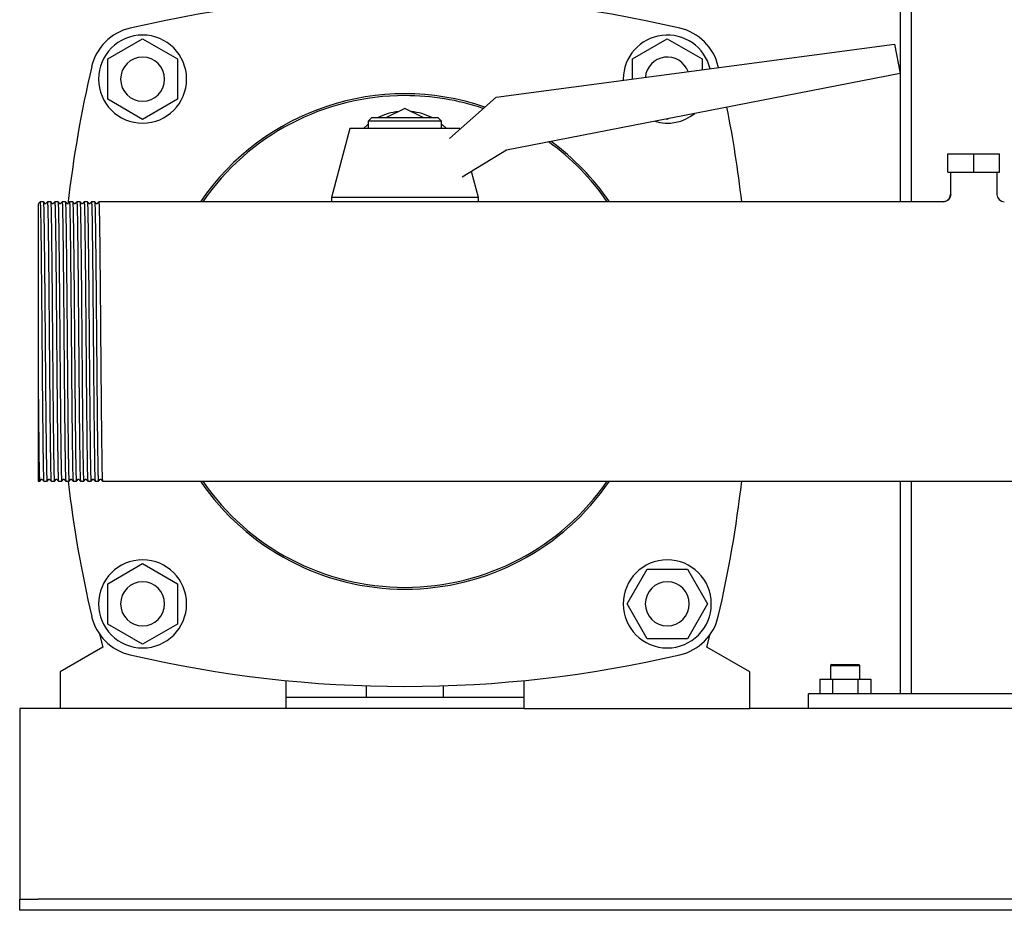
# Model space of a CAD drawing. Header units: millimetres. Extents: x 11 to 1860, y 10 to 995.
# Tile 3 of 7: x 1270 to 1538, y 10 to 253. Entities that reach past the tile are written whole.
import ezdxf

# ---------------------------------------------------------------- set-up
doc = ezdxf.new("R2010")
doc.units = ezdxf.units.MM

msp = doc.modelspace()

# ---------------------------------------------------------------- linework, layer by layer
at = {"color": 7, "linetype": 'Continuous', "lineweight": 25}
for p, q in [((1509.86, 463.19), (1509.86, 203.04)), ((1512.86, 463.19), (1512.86, 203.04)), ((1293.86, 241.92), (1303.36, 247.41)), ((1303.36, 247.41), (1312.86, 241.92)), ((1436.86, 241.92), (1446.36, 247.41)), ((1446.36, 247.41), (1455.86, 241.92)), ((1399.7, 231.53), (1508.3, 245.94)), ((1508.3, 245.94), (1509.86, 237.94)), ((1293.86, 230.95), (1293.86, 241.92)), ((1312.86, 241.92), (1312.86, 230.95)), ((1436.86, 236.46), (1436.86, 241.92)), ((1455.86, 241.92), (1455.86, 238.98)), ((1460.31, 239.57), (1460.24, 239.86)), ((1509.86, 237.94), (1402.51, 217.07)), ((1434.36, 236.44), (1434.36, 236.13)), ((1303.36, 225.47), (1293.86, 230.95)), ((1312.86, 230.95), (1303.36, 225.47)), ((1386.97, 220.29), (1399.7, 231.53)), ((1374.86, 228.44), (1369.86, 225.94)), ((1379.86, 225.94), (1374.86, 228.44)), ((1365.86, 225.94), (1364.86, 224.94)), ((1365.86, 225.94), (1374.86, 225.94)), ((1374.86, 225.94), (1383.86, 225.94)), ((1384.86, 224.94), (1383.86, 225.94)), ((1446.36, 225.47), (1446.2, 225.56)), ((1446.69, 225.66), (1446.36, 225.47)), ((1359.86, 222.94), (1354.86, 204.19)), ((1374.86, 222.94), (1359.86, 222.94)), ((1364.86, 224.94), (1364.86, 222.94)), ((1374.86, 224.94), (1364.86, 224.94)), ((1384.86, 224.94), (1374.86, 224.94)), ((1389.86, 222.94), (1374.86, 222.94)), ((1384.86, 222.94), (1384.86, 224.94)), ((1389.86, 222.94), (1389.86, 222.94)), ((1402.51, 217.07), (1390.46, 209.7)), ((1522.86, 211.04), (1522.86, 216.04)), ((1522.86, 216.04), (1529.86, 216.04)), ((1529.86, 211.04), (1529.86, 216.04)), ((1529.86, 216.04), (1536.86, 216.04)), ((1536.86, 211.04), (1536.86, 216.04)), ((1394.86, 204.19), (1392.98, 211.24)), ((1522.86, 211.04), (1529.86, 211.04)), ((1523.51, 211.04), (1523.51, 205.04)), ((1529.86, 211.04), (1536.86, 211.04)), ((1536.21, 211.04), (1536.21, 205.04)), ((1354.86, 204.19), (1354.86, 203.04)), ((1374.86, 204.19), (1354.86, 204.19)), ((1394.86, 204.19), (1374.86, 204.19)), ((1394.86, 203.04), (1394.86, 204.19)), ((1523.51, 205.04), (1523.63, 205.01)), ((1276.3, 203.04), (1275.42, 203.04)), ((1278.3, 203.04), (1277.42, 203.04)), ((1280.3, 203.04), (1279.42, 203.04)), ((1282.3, 203.04), (1281.42, 203.04)), ((1284.3, 203.04), (1283.42, 203.04)), ((1286.3, 203.04), (1285.42, 203.04)), ((1288.3, 203.04), (1287.42, 203.04)), ((1290.3, 203.04), (1289.42, 203.04)), ((1292.3, 203.04), (1291.42, 203.04)), ((1293.42, 203.04), (1292.3, 203.04)), ((1521.51, 203.04), (1293.42, 203.04)), ((1274.86, 157.99), (1274.86, 126.84)), ((1274.86, 126.84), (1275.3, 126.84)), ((1276.42, 126.84), (1277.3, 126.84)), ((1278.42, 126.84), (1279.3, 126.84)), ((1280.42, 126.84), (1281.3, 126.84)), ((1282.42, 126.84), (1283.3, 126.84)), ((1284.42, 126.84), (1285.3, 126.84)), ((1286.42, 126.84), (1287.3, 126.84)), ((1288.42, 126.84), (1289.3, 126.84)), ((1290.42, 126.84), (1291.3, 126.84)), ((1292.42, 126.84), (1767.3, 126.84)), ((1509.86, 126.84), (1509.86, 68.94)), ((1512.86, 126.84), (1512.86, 68.94)), ((1293.86, 98.92), (1303.36, 104.41)), ((1303.36, 104.41), (1312.86, 98.92)), ((1435.39, 93.44), (1440.88, 102.94)), ((1440.88, 102.94), (1451.84, 102.94)), ((1451.84, 102.94), (1457.33, 93.44)), ((1293.86, 87.95), (1293.86, 98.92)), ((1312.86, 98.92), (1312.86, 87.95)), ((1440.88, 83.94), (1435.39, 93.44)), ((1457.33, 93.44), (1451.84, 83.94)), ((1303.36, 82.47), (1293.86, 87.95)), ((1312.86, 87.95), (1303.36, 82.47)), ((1291.65, 85.15), (1292.54, 81.68)), ((1451.84, 83.94), (1440.88, 83.94)), ((1457.18, 81.68), (1458.07, 85.15)), ((1292.54, 81.68), (1280.86, 74.94)), ((1468.86, 74.94), (1457.18, 81.68)), ((1491.16, 76.94), (1490.86, 76.64)), ((1490.86, 76.64), (1490.86, 72.94)), ((1490.86, 76.64), (1492.86, 76.64)), ((1491.16, 76.94), (1493.01, 76.94)), ((1492.86, 76.64), (1498.86, 76.64)), ((1493.01, 76.94), (1498.56, 76.94)), ((1498.86, 76.64), (1498.56, 76.94)), ((1498.86, 72.94), (1498.86, 76.64)), ((1280.86, 74.94), (1280.86, 64.94)), ((1342.36, 72.54), (1342.36, 64.94)), ((1407.36, 64.94), (1407.36, 72.54)), ((1468.86, 64.94), (1468.86, 74.94)), ((1487.93, 72.94), (1487.93, 68.94)), ((1487.93, 72.94), (1491.4, 72.94)), ((1491.4, 72.94), (1491.4, 68.94)), ((1491.4, 72.94), (1498.32, 72.94)), ((1498.32, 72.94), (1498.32, 68.94)), ((1498.32, 72.94), (1501.79, 72.94)), ((1501.79, 72.94), (1501.79, 68.94)), ((1364.36, 67.94), (1364.36, 71.11)), ((1385.36, 67.94), (1385.36, 71.11)), ((1407.36, 67.94), (1342.36, 67.94)), ((1484.86, 64.94), (1484.86, 68.94)), ((1574.86, 68.94), (1484.86, 68.94)), ((1280.86, 64.94), (1269.86, 64.94)), ((1269.86, 64.94), (1269.86, 59.94)), ((1342.36, 64.94), (1280.86, 64.94)), ((1407.36, 64.94), (1342.36, 64.94)), ((1407.36, 64.94), (1468.86, 64.94)), ((1590.86, 64.94), (1468.86, 64.94)), ((1269.86, 59.94), (1269.86, 14.94)), ((1269.86, 14.94), (1269.86, 12.94)), ((1269.86, 9.94), (1269.86, 12.94)), ((1269.86, 12.94), (1274.86, 12.94)), ((1784.86, 12.94), (1274.86, 12.94)), ((1274.86, 9.94), (1269.86, 9.94)), ((1784.86, 9.94), (1274.86, 9.94))]:
    msp.add_line(p, q, dxfattribs=at)
at = {"color": 7, "linetype": 'Continuous', "lineweight": 25, "flags": 128}
for points in [[(1363.55, 222.94), (1364.65, 224.01), (1364.86, 224.19)], [(1384.86, 224.19), (1385.07, 224.01), (1386.17, 222.94)], [(1275.42, 203.04), (1275.22, 202.78), (1275.02, 202.51)], [(1276.7, 202.51), (1276.5, 202.78), (1276.3, 203.04)], [(1277.42, 203.04), (1277.22, 202.78), (1277.02, 202.51)], [(1278.7, 202.51), (1278.5, 202.78), (1278.3, 203.04)], [(1279.42, 203.04), (1279.22, 202.78), (1279.02, 202.51)], [(1280.7, 202.51), (1280.5, 202.78), (1280.3, 203.04)], [(1281.42, 203.04), (1281.22, 202.78), (1281.02, 202.51)], [(1282.7, 202.51), (1282.5, 202.78), (1282.3, 203.04)], [(1283.42, 203.04), (1283.22, 202.78), (1283.02, 202.51)], [(1284.7, 202.51), (1284.5, 202.78), (1284.3, 203.04)], [(1285.42, 203.04), (1285.22, 202.78), (1285.02, 202.51)], [(1286.7, 202.51), (1286.5, 202.78), (1286.3, 203.04)], [(1287.42, 203.04), (1287.22, 202.78), (1287.02, 202.51)], [(1288.7, 202.51), (1288.5, 202.78), (1288.3, 203.04)], [(1289.42, 203.04), (1289.22, 202.78), (1289.02, 202.51)], [(1290.7, 202.51), (1290.5, 202.78), (1290.3, 203.04)], [(1291.42, 203.04), (1291.22, 202.78), (1291.02, 202.51)], [(1275.3, 126.84), (1275.5, 127.1), (1275.7, 127.36)], [(1276.02, 127.36), (1276.22, 127.1), (1276.42, 126.84)], [(1277.3, 126.84), (1277.5, 127.1), (1277.7, 127.36)], [(1278.02, 127.36), (1278.22, 127.1), (1278.42, 126.84)], [(1279.3, 126.84), (1279.5, 127.1), (1279.7, 127.36)], [(1280.02, 127.36), (1280.22, 127.1), (1280.42, 126.84)], [(1281.3, 126.84), (1281.5, 127.1), (1281.7, 127.36)], [(1282.02, 127.36), (1282.22, 127.1), (1282.42, 126.84)], [(1283.3, 126.84), (1283.5, 127.1), (1283.7, 127.36)], [(1284.02, 127.36), (1284.22, 127.1), (1284.42, 126.84)], [(1285.3, 126.84), (1285.5, 127.1), (1285.7, 127.36)], [(1286.02, 127.36), (1286.22, 127.1), (1286.42, 126.84)], [(1287.3, 126.84), (1287.5, 127.1), (1287.7, 127.36)], [(1288.02, 127.36), (1288.22, 127.1), (1288.42, 126.84)], [(1289.3, 126.84), (1289.5, 127.1), (1289.7, 127.36)], [(1290.02, 127.36), (1290.22, 127.1), (1290.42, 126.84)], [(1291.3, 126.84), (1291.5, 127.1), (1291.7, 127.36)], [(1292.02, 127.36), (1292.22, 127.1), (1292.42, 126.84)]]:
    msp.add_lwpolyline(points, dxfattribs=at)
at = {"color": 7, "linetype": 'Continuous', "lineweight": 25}
for centre, radius, start, end in [((1374.86, -71.06), 330, 76.8767, 103.1233), ((1303.11, 236.69), 14, 103.1233, 166.8767), ((1446.61, 236.69), 14, 13.1233, 76.8767), ((1303.36, 236.44), 12, 90, 270), ((1303.36, 236.44), 12, 270, 90), ((1446.36, 236.44), 12, 13.6326, 180), ((1303.36, 236.44), 6, 0, 180), ((1446.36, 236.44), 6, 19.7768, 175.3392), ((1610.86, 164.94), 330, 166.8767, 173.4834), ((1303.36, 236.44), 6, 180, 0), ((1374.86, 164.94), 67.5, 71.1768, 145.6363), ((1374.86, 164.94), 67, 90, 145.3434), ((1374.86, 164.94), 67, 71.4212, 90), ((1138.86, 164.94), 330, 6.6298, 11.1508), ((1374.75, 211.67), 16, 95.7347, 116.8781), ((1374.97, 211.67), 16, 63.1219, 84.2653), ((1446.36, 236.44), 12, 253.4979, 308.5021), ((1374.86, 164.94), 67, 34.6566, 54.241), ((1374.86, 164.94), 67.5, 34.3637, 53.8431), ((1521.51, 205.04), 2, 269.9556, 359.9999), ((1538.21, 205.04), 2, 180, 269.9999), ((1610.86, 164.94), 330, 186.6298, 193.1233), ((1374.86, 164.94), 67.5, 214.3637, 325.6363), ((1374.86, 164.94), 67, 214.6566, 270), ((1374.86, 164.94), 67, 270, 325.3434), ((1138.86, 164.94), 330, 346.8767, 353.3702), ((1303.36, 93.44), 12, 90, 270), ((1303.36, 93.44), 12, 270, 90), ((1446.36, 93.44), 12, 90, 270), ((1446.36, 93.44), 12, 270, 90), ((1303.36, 93.44), 6, 0, 180), ((1446.36, 93.44), 6, 0, 180), ((1303.36, 93.44), 6, 180, 0), ((1446.36, 93.44), 6, 180, 0), ((1303.11, 93.19), 14, 193.1233, 256.8767), ((1446.61, 93.19), 14, 283.1233, 346.8767), ((1374.86, 400.94), 330, 256.8767, 283.1233)]:
    msp.add_arc(centre, radius, start, end, dxfattribs=at)
for points, knots in [([(1523.63, 205.01), (1523.6, 204.76), (1523.56, 204.37), (1523.31, 203.91), (1523.06, 203.59), (1522.75, 203.33), (1522.29, 203.08), (1521.91, 203.04), (1521.67, 203.01)], [0, 0, 0, 0, 0.2395651, 0.3684301, 0.4999999, 0.6315697, 0.7604348, 1, 1, 1, 1]), ([(1274.86, 202.41), (1274.86, 202.36), (1274.86, 202.26), (1274.86, 201.38), (1274.86, 200.02), (1274.86, 198.66), (1274.86, 197.98)], [0, 0, 0, 0, 0.233534, 0.489085, 0.743772, 1, 1, 1, 1]), ([(1275.42, 203.04), (1275.42, 203.02), (1275.43, 203.19), (1275.47, 202.66), (1275.52, 201.34), (1275.57, 199.02), (1275.62, 195.89), (1275.67, 192), (1275.72, 187.43), (1275.77, 182.3), (1275.82, 176.76), (1275.87, 170.94), (1275.9, 166.95), (1275.92, 164.94)], [0, 0, 0, 0, 0.006715, 0.105428, 0.205372, 0.305316, 0.404029, 0.502742, 0.602686, 0.70263, 0.801343, 0.900056, 1, 1, 1, 1]), ([(1276.3, 203.04), (1276.32, 203.04), (1276.34, 202.8), (1276.38, 201.83), (1276.41, 201.09), (1276.45, 199.17), (1276.47, 197.98), (1276.49, 196.26), (1276.5, 195.91), (1276.51, 195.18), (1276.51, 194.8), (1276.53, 193.62), (1276.54, 192.79), (1276.57, 190.14), (1276.59, 188.19), (1276.63, 184.01), (1276.66, 181.78), (1276.68, 178.92), (1276.69, 178.34), (1276.7, 177.18), (1276.7, 176.6), (1276.72, 174.83), (1276.73, 173.63), (1276.76, 169.97), (1276.78, 167.45), (1276.8, 164.94)], [0, 0, 0, 0, 0.125, 0.125, 0.25, 0.25, 0.375, 0.375, 0.40625, 0.40625, 0.4375, 0.4375, 0.5, 0.5, 0.625, 0.625, 0.75, 0.75, 0.78125, 0.78125, 0.8125, 0.8125, 0.875, 0.875, 1, 1, 1, 1]), ([(1277.02, 202.51), (1276.96, 202.48), (1276.86, 202.4), (1276.76, 202.48), (1276.7, 202.51)], [0, 0, 0, 0, 0.5, 1, 1, 1, 1]), ([(1277.42, 203.04), (1277.42, 203.02), (1277.43, 203.19), (1277.47, 202.66), (1277.52, 201.34), (1277.57, 199.02), (1277.62, 195.89), (1277.67, 192), (1277.72, 187.43), (1277.77, 182.3), (1277.82, 176.76), (1277.87, 170.94), (1277.9, 166.95), (1277.92, 164.94)], [0, 0, 0, 0, 0.0066852, 0.1054013, 0.2053481, 0.305295, 0.4040111, 0.5027272, 0.6026741, 0.7026209, 0.801337, 0.9000532, 1, 1, 1, 1]), ([(1278.3, 203.04), (1278.32, 203.04), (1278.34, 202.8), (1278.38, 201.83), (1278.41, 201.09), (1278.45, 199.17), (1278.47, 197.98), (1278.49, 196.26), (1278.5, 195.91), (1278.51, 195.18), (1278.51, 194.8), (1278.53, 193.62), (1278.54, 192.79), (1278.57, 190.14), (1278.59, 188.19), (1278.63, 184.01), (1278.66, 181.78), (1278.68, 178.92), (1278.69, 178.34), (1278.7, 177.18), (1278.7, 176.6), (1278.72, 174.83), (1278.73, 173.63), (1278.76, 169.97), (1278.78, 167.45), (1278.8, 164.94)], [0, 0, 0, 0, 0.125, 0.125, 0.25, 0.25, 0.375, 0.375, 0.40625, 0.40625, 0.4375, 0.4375, 0.5, 0.5, 0.625, 0.625, 0.75, 0.75, 0.78125, 0.78125, 0.8125, 0.8125, 0.875, 0.875, 1, 1, 1, 1]), ([(1279.02, 202.51), (1278.96, 202.48), (1278.86, 202.4), (1278.76, 202.48), (1278.7, 202.51)], [0, 0, 0, 0, 0.5, 1, 1, 1, 1]), ([(1279.42, 203.04), (1279.42, 203.02), (1279.43, 203.19), (1279.47, 202.66), (1279.52, 201.34), (1279.57, 199.02), (1279.62, 195.89), (1279.67, 192), (1279.72, 187.43), (1279.77, 182.3), (1279.82, 176.76), (1279.87, 170.94), (1279.9, 166.95), (1279.92, 164.94)], [0, 0, 0, 0, 0.006694, 0.10541, 0.205355, 0.305301, 0.404017, 0.502732, 0.602678, 0.702624, 0.801339, 0.900054, 1, 1, 1, 1]), ([(1280.3, 203.04), (1280.32, 203.04), (1280.34, 202.8), (1280.38, 201.83), (1280.41, 201.09), (1280.45, 199.17), (1280.47, 197.98), (1280.49, 196.26), (1280.5, 195.91), (1280.51, 195.18), (1280.51, 194.8), (1280.53, 193.62), (1280.54, 192.79), (1280.57, 190.14), (1280.59, 188.19), (1280.63, 184.01), (1280.66, 181.78), (1280.68, 178.92), (1280.69, 178.34), (1280.7, 177.18), (1280.7, 176.6), (1280.72, 174.83), (1280.73, 173.63), (1280.76, 169.97), (1280.78, 167.45), (1280.8, 164.94)], [0, 0, 0, 0, 0.125, 0.125, 0.25, 0.25, 0.375, 0.375, 0.40625, 0.40625, 0.4375, 0.4375, 0.5, 0.5, 0.625, 0.625, 0.75, 0.75, 0.78125, 0.78125, 0.8125, 0.8125, 0.875, 0.875, 1, 1, 1, 1]), ([(1281.02, 202.51), (1280.96, 202.48), (1280.86, 202.4), (1280.76, 202.48), (1280.7, 202.51)], [0, 0, 0, 0, 0.5000001, 1, 1, 1, 1]), ([(1281.42, 203.04), (1281.42, 203.02), (1281.43, 203.19), (1281.47, 202.66), (1281.52, 201.34), (1281.57, 199.02), (1281.62, 195.89), (1281.67, 192), (1281.72, 187.43), (1281.77, 182.3), (1281.82, 176.76), (1281.87, 170.94), (1281.9, 166.95), (1281.92, 164.94)], [0, 0, 0, 0, 0.0067073, 0.1054212, 0.2053658, 0.3053104, 0.4040244, 0.5027383, 0.6026829, 0.7026275, 0.8013415, 0.9000554, 1, 1, 1, 1]), ([(1282.3, 203.04), (1282.32, 203.04), (1282.34, 202.8), (1282.38, 201.83), (1282.41, 201.09), (1282.45, 199.17), (1282.47, 197.98), (1282.49, 196.26), (1282.5, 195.91), (1282.51, 195.18), (1282.51, 194.8), (1282.53, 193.62), (1282.54, 192.79), (1282.57, 190.14), (1282.59, 188.19), (1282.63, 184.01), (1282.66, 181.78), (1282.68, 178.92), (1282.69, 178.34), (1282.7, 177.18), (1282.7, 176.6), (1282.72, 174.83), (1282.73, 173.63), (1282.76, 169.97), (1282.78, 167.45), (1282.8, 164.94)], [0, 0, 0, 0, 0.125, 0.125, 0.25, 0.25, 0.375, 0.375, 0.40625, 0.40625, 0.4375, 0.4375, 0.5, 0.5, 0.625, 0.625, 0.75, 0.75, 0.78125, 0.78125, 0.8125, 0.8125, 0.875, 0.875, 1, 1, 1, 1]), ([(1283.02, 202.51), (1282.96, 202.48), (1282.86, 202.4), (1282.76, 202.48), (1282.7, 202.51)], [0, 0, 0, 0, 0.5, 1, 1, 1, 1]), ([(1283.42, 203.04), (1283.42, 203.02), (1283.43, 203.19), (1283.47, 202.66), (1283.52, 201.34), (1283.57, 199.02), (1283.62, 195.89), (1283.67, 192), (1283.72, 187.43), (1283.77, 182.3), (1283.82, 176.76), (1283.87, 170.94), (1283.9, 166.95), (1283.92, 164.94)], [0, 0, 0, 0, 0.006676, 0.105393, 0.20534, 0.305288, 0.404005, 0.502722, 0.60267, 0.702618, 0.801335, 0.900052, 1, 1, 1, 1]), ([(1284.3, 203.04), (1284.32, 203.04), (1284.34, 202.8), (1284.38, 201.83), (1284.41, 201.09), (1284.45, 199.17), (1284.47, 197.98), (1284.49, 196.26), (1284.5, 195.91), (1284.51, 195.18), (1284.51, 194.8), (1284.53, 193.62), (1284.54, 192.79), (1284.57, 190.14), (1284.59, 188.19), (1284.63, 184.01), (1284.66, 181.78), (1284.68, 178.92), (1284.69, 178.34), (1284.7, 177.18), (1284.7, 176.6), (1284.72, 174.83), (1284.73, 173.63), (1284.76, 169.97), (1284.78, 167.45), (1284.8, 164.94)], [0, 0, 0, 0, 0.125, 0.125, 0.25, 0.25, 0.375, 0.375, 0.40625, 0.40625, 0.4375, 0.4375, 0.5, 0.5, 0.625, 0.625, 0.75, 0.75, 0.78125, 0.78125, 0.8125, 0.8125, 0.875, 0.875, 1, 1, 1, 1]), ([(1285.02, 202.51), (1284.96, 202.48), (1284.86, 202.4), (1284.76, 202.48), (1284.7, 202.51)], [0, 0, 0, 0, 0.5, 1, 1, 1, 1]), ([(1285.42, 203.04), (1285.42, 203.02), (1285.43, 203.19), (1285.47, 202.66), (1285.52, 201.34), (1285.57, 199.02), (1285.62, 195.89), (1285.67, 192), (1285.72, 187.43), (1285.77, 182.3), (1285.82, 176.76), (1285.87, 170.94), (1285.9, 166.95), (1285.92, 164.94)], [0, 0, 0, 0, 0.006692, 0.105408, 0.205354, 0.3053, 0.404015, 0.502731, 0.602677, 0.702623, 0.801338, 0.900054, 1, 1, 1, 1]), ([(1286.3, 203.04), (1286.32, 203.04), (1286.34, 202.8), (1286.38, 201.83), (1286.41, 201.09), (1286.45, 199.17), (1286.47, 197.98), (1286.49, 196.26), (1286.5, 195.91), (1286.51, 195.18), (1286.51, 194.8), (1286.53, 193.62), (1286.54, 192.79), (1286.57, 190.14), (1286.59, 188.19), (1286.63, 184.01), (1286.66, 181.78), (1286.68, 178.92), (1286.69, 178.34), (1286.7, 177.18), (1286.7, 176.6), (1286.72, 174.83), (1286.73, 173.63), (1286.76, 169.97), (1286.78, 167.45), (1286.8, 164.94)], [0, 0, 0, 0, 0.125, 0.125, 0.25, 0.25, 0.375, 0.375, 0.40625, 0.40625, 0.4375, 0.4375, 0.5, 0.5, 0.625, 0.625, 0.75, 0.75, 0.78125, 0.78125, 0.8125, 0.8125, 0.875, 0.875, 1, 1, 1, 1]), ([(1287.02, 202.51), (1286.96, 202.48), (1286.86, 202.4), (1286.76, 202.48), (1286.7, 202.51)], [0, 0, 0, 0, 0.5, 1, 1, 1, 1]), ([(1287.42, 203.04), (1287.42, 203.02), (1287.43, 203.19), (1287.47, 202.66), (1287.52, 201.34), (1287.57, 199.02), (1287.62, 195.89), (1287.67, 192), (1287.72, 187.43), (1287.77, 182.3), (1287.82, 176.76), (1287.87, 170.94), (1287.9, 166.95), (1287.92, 164.94)], [0, 0, 0, 0, 0.006699, 0.105414, 0.205359, 0.305305, 0.40402, 0.502734, 0.60268, 0.702625, 0.80134, 0.900055, 1, 1, 1, 1]), ([(1288.3, 203.04), (1288.32, 203.04), (1288.34, 202.8), (1288.38, 201.83), (1288.41, 201.09), (1288.45, 199.17), (1288.47, 197.98), (1288.49, 196.26), (1288.5, 195.91), (1288.51, 195.18), (1288.51, 194.8), (1288.53, 193.62), (1288.54, 192.79), (1288.57, 190.14), (1288.59, 188.19), (1288.63, 184.01), (1288.66, 181.78), (1288.68, 178.92), (1288.69, 178.34), (1288.7, 177.18), (1288.7, 176.6), (1288.72, 174.83), (1288.73, 173.63), (1288.76, 169.97), (1288.78, 167.45), (1288.8, 164.94)], [0, 0, 0, 0, 0.125, 0.125, 0.25, 0.25, 0.375, 0.375, 0.40625, 0.40625, 0.4375, 0.4375, 0.5, 0.5, 0.625, 0.625, 0.75, 0.75, 0.78125, 0.78125, 0.8125, 0.8125, 0.875, 0.875, 1, 1, 1, 1]), ([(1289.02, 202.51), (1288.96, 202.48), (1288.86, 202.4), (1288.76, 202.48), (1288.7, 202.51)], [0, 0, 0, 0, 0.5, 1, 1, 1, 1]), ([(1289.42, 203.04), (1289.42, 203.02), (1289.43, 203.19), (1289.47, 202.66), (1289.52, 201.34), (1289.57, 199.02), (1289.62, 195.89), (1289.67, 192), (1289.72, 187.43), (1289.77, 182.3), (1289.82, 176.76), (1289.87, 170.94), (1289.9, 166.95), (1289.92, 164.94)], [0, 0, 0, 0, 0.006715, 0.105428, 0.205372, 0.305316, 0.404029, 0.502742, 0.602686, 0.70263, 0.801343, 0.900056, 1, 1, 1, 1]), ([(1290.3, 203.04), (1290.32, 203.04), (1290.34, 202.8), (1290.38, 201.83), (1290.41, 201.09), (1290.45, 199.17), (1290.47, 197.98), (1290.49, 196.26), (1290.5, 195.91), (1290.51, 195.18), (1290.51, 194.8), (1290.53, 193.62), (1290.54, 192.79), (1290.57, 190.14), (1290.59, 188.19), (1290.63, 184.01), (1290.66, 181.78), (1290.68, 178.92), (1290.69, 178.34), (1290.7, 177.18), (1290.7, 176.6), (1290.72, 174.83), (1290.73, 173.63), (1290.76, 169.97), (1290.78, 167.45), (1290.8, 164.94)], [0, 0, 0, 0, 0.125, 0.125, 0.25, 0.25, 0.375, 0.375, 0.40625, 0.40625, 0.4375, 0.4375, 0.5, 0.5, 0.625, 0.625, 0.75, 0.75, 0.78125, 0.78125, 0.8125, 0.8125, 0.875, 0.875, 1, 1, 1, 1]), ([(1291.02, 202.51), (1290.96, 202.48), (1290.86, 202.4), (1290.76, 202.48), (1290.7, 202.51)], [0, 0, 0, 0, 0.5, 1, 1, 1, 1]), ([(1291.42, 203.04), (1291.42, 203.02), (1291.43, 203.19), (1291.47, 202.66), (1291.52, 201.34), (1291.57, 199.02), (1291.62, 195.89), (1291.67, 192), (1291.72, 187.43), (1291.77, 182.3), (1291.82, 176.76), (1291.87, 170.94), (1291.9, 166.95), (1291.92, 164.94)], [0, 0, 0, 0, 0.0066861, 0.1054021, 0.2053488, 0.3052956, 0.4040116, 0.5027277, 0.6026744, 0.7026212, 0.8013372, 0.9000533, 1, 1, 1, 1]), ([(1274.86, 197.98), (1274.86, 197.9), (1274.86, 197.63), (1274.86, 197.06), (1274.86, 196.1), (1274.86, 194.81), (1274.86, 193.06), (1274.86, 190.33), (1274.86, 186.37), (1274.86, 182.37), (1274.86, 178.77), (1274.86, 176.03), (1274.86, 172.84), (1274.86, 170.49), (1274.86, 168.66), (1274.86, 167.47), (1274.86, 166.27), (1274.86, 165.08), (1274.86, 163.89), (1274.86, 162.7), (1274.86, 161.51), (1274.86, 160.33), (1274.86, 159.15), (1274.86, 158.38), (1274.86, 157.99)], [0, 0, 0, 0, 0.010878, 0.03545, 0.073577, 0.125062, 0.177387, 0.250091, 0.375423, 0.499964, 0.541697, 0.624842, 0.683398, 0.749875, 0.774956, 0.800055, 0.82516, 0.850257, 0.875334, 0.90038, 0.925381, 0.950326, 0.975203, 1, 1, 1, 1]), ([(1275.92, 164.94), (1275.94, 162.42), (1275.96, 159.91), (1275.99, 156.25), (1276, 155.04), (1276.02, 153.28), (1276.02, 152.7), (1276.03, 151.54), (1276.04, 150.96), (1276.06, 148.1), (1276.08, 145.87), (1276.13, 141.69), (1276.15, 139.74), (1276.18, 137.09), (1276.19, 136.25), (1276.21, 135.08), (1276.21, 134.7), (1276.22, 133.97), (1276.23, 133.61), (1276.25, 131.9), (1276.27, 130.71), (1276.31, 128.79), (1276.34, 128.05), (1276.38, 127.08), (1276.4, 126.84), (1276.42, 126.84)], [0, 0, 0, 0, 0.125, 0.125, 0.1875, 0.1875, 0.21875, 0.21875, 0.25, 0.25, 0.375, 0.375, 0.5, 0.5, 0.5625, 0.5625, 0.59375, 0.59375, 0.625, 0.625, 0.75, 0.75, 0.875, 0.875, 1, 1, 1, 1]), ([(1276.8, 164.94), (1276.82, 162.93), (1276.85, 158.94), (1276.9, 153.12), (1276.95, 147.58), (1277, 142.45), (1277.05, 137.88), (1277.1, 133.99), (1277.15, 130.86), (1277.2, 128.53), (1277.25, 127.21), (1277.29, 126.68), (1277.3, 126.86), (1277.3, 126.87)], [0, 0, 0, 0, 0.099946, 0.198661, 0.297376, 0.397322, 0.497268, 0.595983, 0.694698, 0.794644, 0.89459, 0.993305, 1, 1, 1, 1]), ([(1277.92, 164.94), (1277.94, 162.42), (1277.96, 159.91), (1277.99, 156.25), (1278, 155.04), (1278.02, 153.28), (1278.02, 152.7), (1278.03, 151.54), (1278.04, 150.96), (1278.06, 148.1), (1278.08, 145.87), (1278.13, 141.69), (1278.15, 139.74), (1278.18, 137.09), (1278.19, 136.25), (1278.21, 135.08), (1278.21, 134.7), (1278.22, 133.97), (1278.23, 133.61), (1278.25, 131.9), (1278.27, 130.71), (1278.31, 128.79), (1278.34, 128.05), (1278.38, 127.08), (1278.4, 126.84), (1278.42, 126.84)], [0, 0, 0, 0, 0.125, 0.125, 0.1875, 0.1875, 0.21875, 0.21875, 0.25, 0.25, 0.375, 0.375, 0.5, 0.5, 0.5625, 0.5625, 0.59375, 0.59375, 0.625, 0.625, 0.75, 0.75, 0.875, 0.875, 1, 1, 1, 1]), ([(1278.8, 164.94), (1278.82, 162.93), (1278.85, 158.94), (1278.9, 153.12), (1278.95, 147.58), (1279, 142.45), (1279.05, 137.88), (1279.1, 133.99), (1279.15, 130.86), (1279.2, 128.53), (1279.25, 127.21), (1279.29, 126.68), (1279.3, 126.86), (1279.3, 126.87)], [0, 0, 0, 0, 0.0999446, 0.1986585, 0.2973725, 0.3973171, 0.4972617, 0.5959756, 0.6946896, 0.7946342, 0.8945788, 0.9932927, 1, 1, 1, 1]), ([(1279.92, 164.94), (1279.94, 162.42), (1279.96, 159.91), (1279.99, 156.25), (1280, 155.04), (1280.02, 153.28), (1280.02, 152.7), (1280.03, 151.54), (1280.04, 150.96), (1280.06, 148.1), (1280.08, 145.87), (1280.13, 141.69), (1280.15, 139.74), (1280.18, 137.09), (1280.19, 136.25), (1280.21, 135.08), (1280.21, 134.7), (1280.22, 133.97), (1280.23, 133.61), (1280.25, 131.9), (1280.27, 130.71), (1280.31, 128.79), (1280.34, 128.05), (1280.38, 127.08), (1280.4, 126.84), (1280.42, 126.84)], [0, 0, 0, 0, 0.125, 0.125, 0.1875, 0.1875, 0.21875, 0.21875, 0.25, 0.25, 0.375, 0.375, 0.5, 0.5, 0.5625, 0.5625, 0.59375, 0.59375, 0.625, 0.625, 0.75, 0.75, 0.875, 0.875, 1, 1, 1, 1]), ([(1280.8, 164.94), (1280.82, 162.93), (1280.85, 158.94), (1280.9, 153.12), (1280.95, 147.58), (1281, 142.45), (1281.05, 137.88), (1281.1, 133.99), (1281.15, 130.86), (1281.2, 128.53), (1281.25, 127.21), (1281.29, 126.68), (1281.3, 126.86), (1281.3, 126.87)], [0, 0, 0, 0, 0.0999476, 0.1986645, 0.2973814, 0.3973291, 0.4972767, 0.5959936, 0.6947105, 0.7946581, 0.8946057, 0.9933226, 1, 1, 1, 1]), ([(1281.92, 164.94), (1281.94, 162.42), (1281.96, 159.91), (1281.99, 156.25), (1282, 155.04), (1282.02, 153.28), (1282.02, 152.7), (1282.03, 151.54), (1282.04, 150.96), (1282.06, 148.1), (1282.08, 145.87), (1282.13, 141.69), (1282.15, 139.74), (1282.18, 137.09), (1282.19, 136.25), (1282.21, 135.08), (1282.21, 134.7), (1282.22, 133.97), (1282.23, 133.61), (1282.25, 131.9), (1282.27, 130.71), (1282.31, 128.79), (1282.34, 128.05), (1282.38, 127.08), (1282.4, 126.84), (1282.42, 126.84)], [0, 0, 0, 0, 0.125, 0.125, 0.1875, 0.1875, 0.21875, 0.21875, 0.25, 0.25, 0.375, 0.375, 0.5, 0.5, 0.5625, 0.5625, 0.59375, 0.59375, 0.625, 0.625, 0.75, 0.75, 0.875, 0.875, 1, 1, 1, 1]), ([(1282.8, 164.94), (1282.82, 162.93), (1282.85, 158.94), (1282.9, 153.12), (1282.95, 147.58), (1283, 142.45), (1283.05, 137.88), (1283.1, 133.99), (1283.15, 130.86), (1283.2, 128.53), (1283.25, 127.21), (1283.29, 126.68), (1283.3, 126.86), (1283.3, 126.87)], [0, 0, 0, 0, 0.099946, 0.198662, 0.297377, 0.397323, 0.497269, 0.595985, 0.6947, 0.794647, 0.894593, 0.993308, 1, 1, 1, 1]), ([(1283.92, 164.94), (1283.94, 162.42), (1283.96, 159.91), (1283.99, 156.25), (1284, 155.04), (1284.02, 153.28), (1284.02, 152.7), (1284.03, 151.54), (1284.04, 150.96), (1284.06, 148.1), (1284.08, 145.87), (1284.13, 141.69), (1284.15, 139.74), (1284.18, 137.09), (1284.19, 136.25), (1284.21, 135.08), (1284.21, 134.7), (1284.22, 133.97), (1284.23, 133.61), (1284.25, 131.9), (1284.27, 130.71), (1284.31, 128.79), (1284.34, 128.05), (1284.38, 127.08), (1284.4, 126.84), (1284.42, 126.84)], [0, 0, 0, 0, 0.125, 0.125, 0.1875, 0.1875, 0.21875, 0.21875, 0.25, 0.25, 0.375, 0.375, 0.5, 0.5, 0.5625, 0.5625, 0.59375, 0.59375, 0.625, 0.625, 0.75, 0.75, 0.875, 0.875, 1, 1, 1, 1]), ([(1284.8, 164.94), (1284.82, 162.93), (1284.85, 158.94), (1284.9, 153.12), (1284.95, 147.58), (1285, 142.45), (1285.05, 137.88), (1285.1, 133.99), (1285.15, 130.86), (1285.2, 128.53), (1285.25, 127.21), (1285.29, 126.68), (1285.3, 126.86), (1285.3, 126.87)], [0, 0, 0, 0, 0.099946, 0.198661, 0.297376, 0.397321, 0.497267, 0.595982, 0.694697, 0.794643, 0.894589, 0.993304, 1, 1, 1, 1]), ([(1285.92, 164.94), (1285.94, 162.42), (1285.96, 159.91), (1285.99, 156.25), (1286, 155.04), (1286.02, 153.28), (1286.02, 152.7), (1286.03, 151.54), (1286.04, 150.96), (1286.06, 148.1), (1286.08, 145.87), (1286.13, 141.69), (1286.15, 139.74), (1286.18, 137.09), (1286.19, 136.25), (1286.21, 135.08), (1286.21, 134.7), (1286.22, 133.97), (1286.23, 133.61), (1286.25, 131.9), (1286.27, 130.71), (1286.31, 128.79), (1286.34, 128.05), (1286.38, 127.08), (1286.4, 126.84), (1286.42, 126.84)], [0, 0, 0, 0, 0.125, 0.125, 0.1875, 0.1875, 0.21875, 0.21875, 0.25, 0.25, 0.375, 0.375, 0.5, 0.5, 0.5625, 0.5625, 0.59375, 0.59375, 0.625, 0.625, 0.75, 0.75, 0.875, 0.875, 1, 1, 1, 1]), ([(1286.8, 164.94), (1286.82, 162.93), (1286.85, 158.94), (1286.9, 153.12), (1286.95, 147.58), (1287, 142.45), (1287.05, 137.88), (1287.1, 133.99), (1287.15, 130.86), (1287.2, 128.53), (1287.25, 127.21), (1287.29, 126.68), (1287.3, 126.86), (1287.3, 126.87)], [0, 0, 0, 0, 0.099944, 0.198658, 0.297372, 0.397316, 0.49726, 0.595974, 0.694688, 0.794632, 0.894576, 0.99329, 1, 1, 1, 1]), ([(1287.92, 164.94), (1287.94, 162.42), (1287.96, 159.91), (1287.99, 156.25), (1288, 155.04), (1288.02, 153.28), (1288.02, 152.7), (1288.03, 151.54), (1288.04, 150.96), (1288.06, 148.1), (1288.08, 145.87), (1288.13, 141.69), (1288.15, 139.74), (1288.18, 137.09), (1288.19, 136.25), (1288.21, 135.08), (1288.21, 134.7), (1288.22, 133.97), (1288.23, 133.61), (1288.25, 131.9), (1288.27, 130.71), (1288.31, 128.79), (1288.34, 128.05), (1288.38, 127.08), (1288.4, 126.84), (1288.42, 126.84)], [0, 0, 0, 0, 0.125, 0.125, 0.1875, 0.1875, 0.21875, 0.21875, 0.25, 0.25, 0.375, 0.375, 0.5, 0.5, 0.5625, 0.5625, 0.59375, 0.59375, 0.625, 0.625, 0.75, 0.75, 0.875, 0.875, 1, 1, 1, 1]), ([(1288.8, 164.94), (1288.82, 162.93), (1288.85, 158.94), (1288.9, 153.12), (1288.95, 147.58), (1289, 142.45), (1289.05, 137.88), (1289.1, 133.99), (1289.15, 130.86), (1289.2, 128.53), (1289.25, 127.21), (1289.29, 126.68), (1289.3, 126.86), (1289.3, 126.87)], [0, 0, 0, 0, 0.099947, 0.198664, 0.29738, 0.397328, 0.497275, 0.595992, 0.694708, 0.794656, 0.894603, 0.993319, 1, 1, 1, 1]), ([(1289.92, 164.94), (1289.94, 162.42), (1289.96, 159.91), (1289.99, 156.25), (1290, 155.04), (1290.02, 153.28), (1290.02, 152.7), (1290.03, 151.54), (1290.04, 150.96), (1290.06, 148.1), (1290.08, 145.87), (1290.13, 141.69), (1290.15, 139.74), (1290.18, 137.09), (1290.19, 136.25), (1290.21, 135.08), (1290.21, 134.7), (1290.22, 133.97), (1290.23, 133.61), (1290.25, 131.9), (1290.27, 130.71), (1290.31, 128.79), (1290.34, 128.05), (1290.38, 127.08), (1290.4, 126.84), (1290.42, 126.84)], [0, 0, 0, 0, 0.125, 0.125, 0.1875, 0.1875, 0.21875, 0.21875, 0.25, 0.25, 0.375, 0.375, 0.5, 0.5, 0.5625, 0.5625, 0.59375, 0.59375, 0.625, 0.625, 0.75, 0.75, 0.875, 0.875, 1, 1, 1, 1]), ([(1290.8, 164.94), (1290.82, 162.93), (1290.85, 158.94), (1290.9, 153.12), (1290.95, 147.58), (1291, 142.45), (1291.05, 137.88), (1291.1, 133.99), (1291.15, 130.86), (1291.2, 128.53), (1291.25, 127.21), (1291.29, 126.68), (1291.3, 126.86), (1291.3, 126.87)], [0, 0, 0, 0, 0.099946, 0.198661, 0.297377, 0.397323, 0.497269, 0.595984, 0.694699, 0.794645, 0.894591, 0.993307, 1, 1, 1, 1]), ([(1291.92, 164.94), (1291.94, 162.42), (1291.96, 159.91), (1291.99, 156.25), (1292, 155.04), (1292.02, 153.28), (1292.02, 152.7), (1292.03, 151.54), (1292.04, 150.96), (1292.06, 148.1), (1292.08, 145.87), (1292.13, 141.69), (1292.15, 139.74), (1292.18, 137.09), (1292.19, 136.25), (1292.21, 135.08), (1292.21, 134.7), (1292.22, 133.97), (1292.23, 133.61), (1292.25, 131.9), (1292.27, 130.71), (1292.31, 128.79), (1292.34, 128.05), (1292.38, 127.08), (1292.4, 126.84), (1292.42, 126.84)], [0, 0, 0, 0, 0.125, 0.125, 0.1875, 0.1875, 0.21875, 0.21875, 0.25, 0.25, 0.375, 0.375, 0.5, 0.5, 0.5625, 0.5625, 0.59375, 0.59375, 0.625, 0.625, 0.75, 0.75, 0.875, 0.875, 1, 1, 1, 1]), ([(1274.86, 157.99), (1274.88, 155.72), (1274.92, 151.17), (1274.98, 144.84), (1275.04, 139.17), (1275.09, 134.4), (1275.15, 130.66), (1275.21, 128.14), (1275.26, 126.88), (1275.29, 126.97), (1275.3, 127)], [0, 0, 0, 0, 0.132111, 0.26547, 0.399776, 0.532729, 0.665132, 0.799337, 0.933099, 1, 1, 1, 1]), ([(1275.7, 127.36), (1275.76, 127.4), (1275.86, 127.48), (1275.96, 127.4), (1276.02, 127.36)], [0, 0, 0, 0, 0.5, 1, 1, 1, 1]), ([(1277.7, 127.36), (1277.76, 127.4), (1277.86, 127.48), (1277.96, 127.4), (1278.02, 127.36)], [0, 0, 0, 0, 0.5, 1, 1, 1, 1]), ([(1279.7, 127.36), (1279.76, 127.4), (1279.86, 127.48), (1279.96, 127.4), (1280.02, 127.36)], [0, 0, 0, 0, 0.5, 1, 1, 1, 1]), ([(1281.7, 127.36), (1281.76, 127.4), (1281.86, 127.48), (1281.96, 127.4), (1282.02, 127.36)], [0, 0, 0, 0, 0.5, 1, 1, 1, 1]), ([(1283.7, 127.36), (1283.76, 127.4), (1283.86, 127.48), (1283.96, 127.4), (1284.02, 127.36)], [0, 0, 0, 0, 0.4999999, 1, 1, 1, 1]), ([(1285.7, 127.36), (1285.76, 127.4), (1285.86, 127.48), (1285.96, 127.4), (1286.02, 127.36)], [0, 0, 0, 0, 0.5, 1, 1, 1, 1]), ([(1287.7, 127.36), (1287.76, 127.4), (1287.86, 127.48), (1287.96, 127.4), (1288.02, 127.36)], [0, 0, 0, 0, 0.5, 1, 1, 1, 1]), ([(1289.7, 127.36), (1289.76, 127.4), (1289.86, 127.48), (1289.96, 127.4), (1290.02, 127.36)], [0, 0, 0, 0, 0.5, 1, 1, 1, 1]), ([(1291.7, 127.36), (1291.76, 127.4), (1291.86, 127.48), (1291.96, 127.4), (1292.02, 127.36)], [0, 0, 0, 0, 0.5, 1, 1, 1, 1])]:
    msp.add_open_spline(points, degree=3, knots=knots, dxfattribs=at)

doc.saveas('drawing.dxf')
